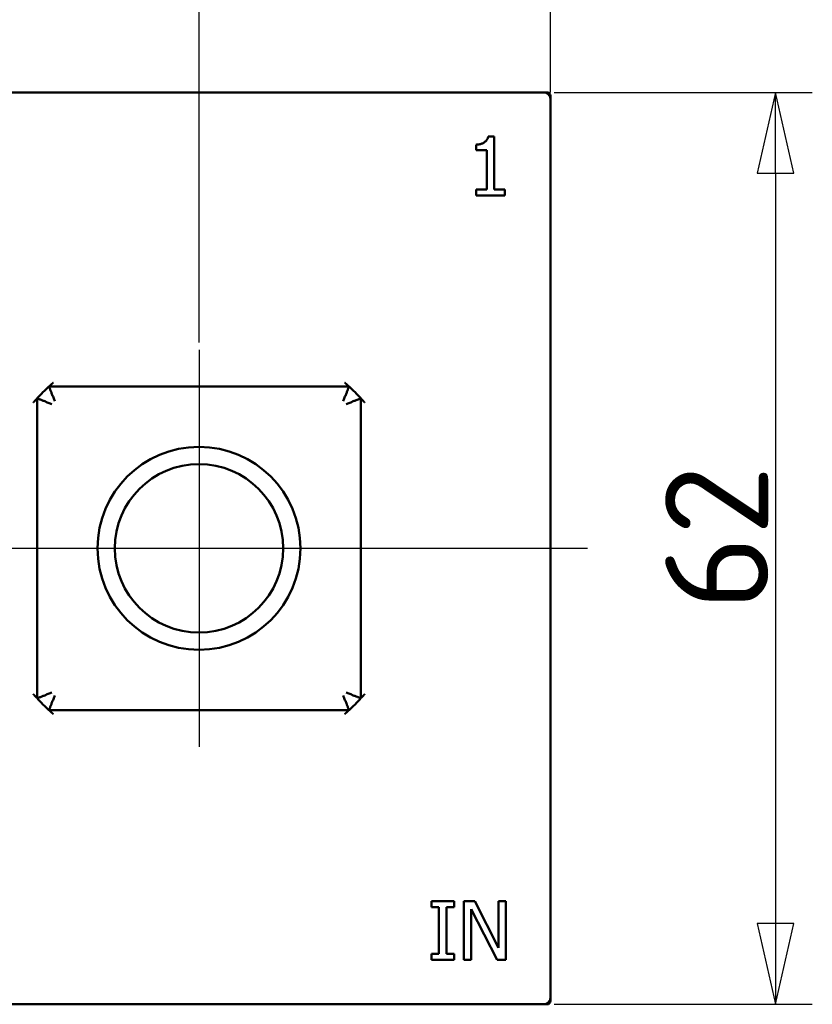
# Model space of a CAD drawing. Header units: millimetres. Extents: x 7 to 291, y 22 to 191.
# Tile 12 of 14: x 180 to 234, y 63 to 130. Entities that reach past the tile are written whole.
import ezdxf

# ---------------------------------------------------------------- set-up
doc = ezdxf.new("R2010")
doc.units = ezdxf.units.MM
doc.layers.get('0').update_dxf_attribs({"lineweight": 25})
for name, color, linetype, lineweight in [('Bemaßung (ISO)', 7, 'Continuous', 25), ('Mittellinie (ISO)', 7, 'Continuous', 25), ('Sichtbar (ISO)', 7, 'Continuous', 50)]:
    doc.layers.add(name, color=color, linetype=linetype, lineweight=lineweight)
doc.styles.add('Notiztext (DIN)', font='isocpeur.ttf')
doc.dimstyles.new('Standard (DIN)', dxfattribs={"dimtxt": 7, "dimasz": 5.5, "dimexe": 2.5, "dimexo": 0.5, "dimgap": 0.5, "dimtad": 1, "dimtoh": 1, "dimrnd": 1e-08, "dimdsep": 46, "dimtxsty": 'Notiztext (DIN)', "dimblk": 'Filled-1', "dimcen": 0.09, "dimdle": 8, "dimclrd": 256, "dimclre": 256, "dimclrt": 256, "dimadec": 0, "dimazin": 2, "dimtfac": 0.357143, "dimtmove": 0, "dimatfit": 3, "dimfxl": 1, "dimtolj": 1, "dimlwd": -1, "dimlwe": -1, "dimarcsym": 0})

# ---------------------------------------------------------------- blocks, each defined once
blk = doc.blocks.new('Filled-1')
at = {"color": 0}
for p, q in [((0, 0), (-1, 0.227)), ((-1, 0.227), (-1, -0.227)), ((-1, 0), (0, 0)), ((-1, -0.227), (0, 0))]:
    blk.add_line(p, q, dxfattribs=at)
at = {"color": 0, "flags": 128}
blk.add_lwpolyline([(-1, -0.227), (0, 0), (-1, 0.227), (-1, -0.227)], dxfattribs=at)
at = {"color": 0}
blk.add_solid([(-1, -0.227), (0, 0), (-1, 0.227), (-1, -0.227)], dxfattribs=at)
blk = doc.blocks.new('*D23')
at = {"layer": 'Bemaßung (ISO)', "transparency": 16777216}
for p, q in [((142.415, 148.376), (142.415, 186.174)), ((215.715, 124.876), (215.715, 186.174)), ((147.915, 183.674), (210.215, 183.674))]:
    blk.add_line(p, q, dxfattribs=at)
at = {"layer": 'Defpoints', "color": 0, "transparency": 16777216}
for p in [(215.715, 183.674), (142.415, 147.876), (215.715, 124.376)]:
    blk.add_point(p, dxfattribs=at)
at = {"layer": 'Bemaßung (ISO)', "transparency": 16777216, "xscale": 5.5, "yscale": 5.5, "zscale": 5.5, "rotation": 180}
blk.add_blockref('Filled-1', (142.415, 183.674), dxfattribs=at)
at = {"layer": 'Bemaßung (ISO)', "transparency": 16777216, "xscale": 5.5, "yscale": 5.5, "zscale": 5.5}
blk.add_blockref('Filled-1', (215.715, 183.674), dxfattribs=at)
at = {"layer": 'Bemaßung (ISO)', "transparency": 16777216, "insert": (174.865, 191.174), "char_height": 7, "attachment_point": 1, "style": 'Notiztext (DIN)'}
blk.add_mtext('\\A1;73', dxfattribs=at)
blk = doc.blocks.new('*D24')
at = {"layer": 'Bemaßung (ISO)', "transparency": 16777216}
for p, q in [((215.965, 124.876), (233.506, 124.876)), ((231.006, 119.376), (231.006, 68.376)), ((215.965, 62.876), (233.506, 62.876))]:
    blk.add_line(p, q, dxfattribs=at)
at = {"layer": 'Defpoints', "color": 0, "transparency": 16777216}
for p in [(215.465, 124.876), (215.465, 62.876), (231.006, 62.876)]:
    blk.add_point(p, dxfattribs=at)
at = {"layer": 'Bemaßung (ISO)', "transparency": 16777216, "xscale": 5.5, "yscale": 5.5, "zscale": 5.5}
for p, rotation in [((231.006, 124.876), 90), ((231.006, 62.876), 270)]:
    blk.add_blockref('Filled-1', p, dxfattribs=dict(at, rotation=rotation))
at = {"layer": 'Bemaßung (ISO)', "transparency": 16777216, "insert": (223.506, 89.676), "char_height": 7, "attachment_point": 1, "rotation": 90, "style": 'Notiztext (DIN)'}
blk.add_mtext('\\A1;62', dxfattribs=at)
blk = doc.blocks.new('*D33')
at = {"layer": 'Bemaßung (ISO)', "transparency": 16777216}
for p, q in [((142.415, 148.376), (142.415, 171.676)), ((191.815, 107.876), (191.815, 171.676)), ((147.915, 169.176), (186.315, 169.176))]:
    blk.add_line(p, q, dxfattribs=at)
at = {"layer": 'Defpoints', "color": 0, "transparency": 16777216}
for p in [(191.815, 169.176), (142.415, 147.876), (191.815, 107.376)]:
    blk.add_point(p, dxfattribs=at)
at = {"layer": 'Bemaßung (ISO)', "transparency": 16777216, "xscale": 5.5, "yscale": 5.5, "zscale": 5.5, "rotation": 180}
blk.add_blockref('Filled-1', (142.415, 169.176), dxfattribs=at)
at = {"layer": 'Bemaßung (ISO)', "transparency": 16777216, "xscale": 5.5, "yscale": 5.5, "zscale": 5.5}
blk.add_blockref('Filled-1', (191.815, 169.176), dxfattribs=at)
at = {"layer": 'Bemaßung (ISO)', "transparency": 16777216, "insert": (158.715, 176.676), "char_height": 7, "attachment_point": 1, "style": 'Notiztext (DIN)'}
blk.add_mtext('\\A1;49.4', dxfattribs=at)

msp = doc.modelspace()

# ---------------------------------------------------------------- linework, layer by layer
at = {"layer": 'Mittellinie (ISO)', "linetype": 'Continuous'}
for p, q in [((191.815, 107.376), (191.815, 80.376)), ((139.915, 93.876), (218.215, 93.876))]:
    msp.add_line(p, q, dxfattribs=at)
at = {"layer": 'Sichtbar (ISO)'}
for p, q in [((171.944, 124.876), (215.215, 124.876)), ((215.465, 124.876), (215.215, 124.876)), ((215.715, 124.626), (215.715, 124.376)), ((215.715, 63.376), (215.715, 124.376)), ((211.471, 121.876), (211.886, 121.876)), ((211.886, 121.876), (211.886, 118.271)), ((210.645, 120.952), (210.645, 121.318)), ((211.371, 120.952), (210.645, 120.952)), ((211.371, 118.271), (211.371, 120.952)), ((210.645, 118.271), (211.371, 118.271)), ((210.645, 117.863), (210.645, 118.271)), ((212.596, 117.863), (210.645, 117.863)), ((211.886, 118.271), (212.596, 118.271)), ((212.596, 118.271), (212.596, 117.863)), ((202.013, 104.876), (181.617, 104.876)), ((180.815, 104.074), (180.815, 83.678)), ((202.815, 83.678), (202.815, 104.074)), ((181.617, 82.876), (202.013, 82.876)), ((207.61, 69.889), (209.159, 69.889)), ((207.61, 69.481), (207.61, 69.889)), ((209.159, 69.889), (209.159, 69.481)), ((209.817, 69.889), (210.573, 69.889)), ((209.817, 65.889), (209.817, 69.889)), ((210.573, 69.889), (212.184, 66.722)), ((212.184, 69.889), (212.679, 69.889)), ((212.184, 66.722), (212.184, 69.889)), ((212.679, 69.889), (212.679, 65.889)), ((208.119, 69.481), (207.61, 69.481)), ((208.119, 66.297), (208.119, 69.481)), ((208.65, 69.481), (208.65, 66.297)), ((209.159, 69.481), (208.65, 69.481)), ((210.313, 69.338), (210.313, 65.889)), ((212.083, 65.889), (210.313, 69.338)), ((207.61, 66.297), (208.119, 66.297)), ((207.61, 65.889), (207.61, 66.297)), ((208.65, 66.297), (209.159, 66.297)), ((209.159, 66.297), (209.159, 65.889)), ((209.159, 65.889), (207.61, 65.889)), ((210.313, 65.889), (209.817, 65.889)), ((212.679, 65.889), (212.083, 65.889)), ((215.715, 63.376), (215.715, 63.126)), ((215.215, 62.876), (171.944, 62.876)), ((215.215, 62.876), (215.465, 62.876))]:
    msp.add_line(p, q, dxfattribs=at)
at = {"layer": 'Sichtbar (ISO)', "flags": 128}
for points in [[(210.645, 121.318), (210.696, 121.32), (210.747, 121.323), (210.797, 121.329), (210.847, 121.337), (210.896, 121.348), (210.944, 121.36), (210.991, 121.374), (211.036, 121.391), (211.08, 121.409), (211.123, 121.43), (211.164, 121.452), (211.203, 121.476), (211.239, 121.501), (211.274, 121.528), (211.307, 121.557), (211.337, 121.587), (211.364, 121.619), (211.389, 121.652), (211.411, 121.687), (211.43, 121.722), (211.445, 121.759), (211.457, 121.797), (211.466, 121.836), (211.471, 121.876)], [(181.89, 105.13), (181.886, 105.126), (181.883, 105.123), (181.88, 105.12), (181.877, 105.116), (181.873, 105.113), (181.87, 105.109), (181.867, 105.106), (181.863, 105.103), (181.86, 105.1), (181.857, 105.096), (181.854, 105.093), (181.85, 105.09), (181.847, 105.087), (181.844, 105.083), (181.84, 105.08), (181.837, 105.077), (181.834, 105.074), (181.83, 105.071), (181.827, 105.068), (181.824, 105.065), (181.82, 105.062), (181.817, 105.059), (181.814, 105.056), (181.81, 105.053)], [(201.819, 105.053), (201.815, 105.056), (201.812, 105.059), (201.809, 105.062), (201.805, 105.065), (201.802, 105.068), (201.799, 105.071), (201.796, 105.074), (201.792, 105.077), (201.789, 105.08), (201.786, 105.083), (201.782, 105.087), (201.779, 105.09), (201.776, 105.093), (201.772, 105.096), (201.769, 105.1), (201.766, 105.103), (201.763, 105.106), (201.759, 105.109), (201.756, 105.113), (201.753, 105.116), (201.749, 105.12), (201.746, 105.123), (201.743, 105.126), (201.739, 105.13)], [(181.81, 105.053), (181.797, 105.041), (181.784, 105.029), (181.772, 105.018), (181.761, 105.008), (181.75, 104.998), (181.739, 104.989), (181.729, 104.979), (181.718, 104.969), (181.707, 104.959), (181.697, 104.95), (181.687, 104.941), (181.678, 104.932), (181.669, 104.924), (181.66, 104.916), (181.652, 104.909), (181.645, 104.902), (181.639, 104.897), (181.633, 104.891), (181.628, 104.887), (181.624, 104.883), (181.621, 104.88), (181.618, 104.878), (181.617, 104.876), (181.617, 104.876)], [(182.017, 103.876), (181.991, 103.939), (181.965, 104.002), (181.94, 104.065), (181.915, 104.127), (181.89, 104.188), (181.866, 104.248), (181.843, 104.306), (181.82, 104.363), (181.798, 104.418), (181.776, 104.472), (181.756, 104.522), (181.737, 104.571), (181.719, 104.616), (181.702, 104.659), (181.686, 104.698), (181.672, 104.734), (181.66, 104.767), (181.648, 104.795), (181.639, 104.819), (181.631, 104.84), (181.625, 104.855), (181.62, 104.867), (181.617, 104.874), (181.617, 104.876)], [(201.613, 103.876), (201.638, 103.939), (201.664, 104.002), (201.689, 104.065), (201.714, 104.127), (201.739, 104.188), (201.763, 104.248), (201.787, 104.306), (201.809, 104.363), (201.832, 104.418), (201.853, 104.472), (201.873, 104.522), (201.892, 104.571), (201.91, 104.616), (201.927, 104.659), (201.943, 104.698), (201.957, 104.734), (201.97, 104.767), (201.981, 104.795), (201.99, 104.819), (201.998, 104.84), (202.005, 104.855), (202.009, 104.867), (202.012, 104.874), (202.013, 104.876)], [(202.013, 104.876), (202.012, 104.876), (202.011, 104.878), (202.008, 104.88), (202.005, 104.883), (202.001, 104.887), (201.996, 104.891), (201.99, 104.897), (201.984, 104.903), (201.977, 104.909), (201.969, 104.916), (201.961, 104.924), (201.952, 104.932), (201.942, 104.941), (201.932, 104.95), (201.922, 104.96), (201.911, 104.969), (201.9, 104.979), (201.889, 104.989), (201.878, 104.999), (201.867, 105.009), (201.856, 105.019), (201.844, 105.03), (201.832, 105.041), (201.819, 105.053)], [(180.638, 103.88), (180.635, 103.877), (180.632, 103.874), (180.629, 103.87), (180.626, 103.867), (180.623, 103.864), (180.62, 103.86), (180.617, 103.857), (180.614, 103.854), (180.61, 103.85), (180.607, 103.847), (180.604, 103.844), (180.601, 103.84), (180.598, 103.837), (180.594, 103.834), (180.591, 103.831), (180.588, 103.827), (180.584, 103.824), (180.581, 103.821), (180.578, 103.817), (180.574, 103.814), (180.571, 103.811), (180.568, 103.807), (180.564, 103.804), (180.561, 103.801)], [(180.815, 104.074), (180.814, 104.074), (180.813, 104.072), (180.811, 104.07), (180.808, 104.066), (180.804, 104.062), (180.799, 104.057), (180.794, 104.052), (180.788, 104.045), (180.781, 104.038), (180.774, 104.03), (180.767, 104.022), (180.758, 104.013), (180.75, 104.003), (180.74, 103.993), (180.731, 103.983), (180.721, 103.973), (180.711, 103.962), (180.701, 103.951), (180.691, 103.94), (180.681, 103.928), (180.671, 103.917), (180.661, 103.906), (180.65, 103.893), (180.638, 103.88)], [(181.815, 103.674), (181.751, 103.7), (181.689, 103.725), (181.626, 103.751), (181.564, 103.776), (181.503, 103.8), (181.443, 103.824), (181.384, 103.848), (181.327, 103.871), (181.272, 103.893), (181.219, 103.914), (181.168, 103.934), (181.12, 103.954), (181.074, 103.972), (181.032, 103.989), (180.992, 104.004), (180.956, 104.018), (180.924, 104.031), (180.896, 104.042), (180.871, 104.052), (180.851, 104.06), (180.835, 104.066), (180.824, 104.07), (180.817, 104.073), (180.815, 104.074)], [(201.815, 103.674), (201.878, 103.7), (201.941, 103.725), (202.003, 103.751), (202.065, 103.776), (202.126, 103.8), (202.186, 103.824), (202.245, 103.848), (202.302, 103.871), (202.357, 103.893), (202.41, 103.914), (202.461, 103.934), (202.509, 103.954), (202.555, 103.972), (202.598, 103.989), (202.637, 104.004), (202.673, 104.018), (202.705, 104.031), (202.734, 104.042), (202.758, 104.052), (202.778, 104.06), (202.794, 104.066), (202.805, 104.07), (202.812, 104.073), (202.815, 104.074)], [(202.991, 103.88), (202.979, 103.894), (202.968, 103.906), (202.957, 103.918), (202.947, 103.929), (202.937, 103.94), (202.927, 103.951), (202.917, 103.962), (202.908, 103.973), (202.898, 103.983), (202.889, 103.994), (202.88, 104.003), (202.871, 104.013), (202.863, 104.022), (202.855, 104.03), (202.848, 104.038), (202.841, 104.045), (202.835, 104.052), (202.83, 104.058), (202.825, 104.062), (202.822, 104.067), (202.819, 104.07), (202.816, 104.072), (202.815, 104.074), (202.815, 104.074)], [(203.068, 103.801), (203.065, 103.804), (203.062, 103.807), (203.058, 103.811), (203.055, 103.814), (203.051, 103.817), (203.048, 103.821), (203.045, 103.824), (203.041, 103.827), (203.038, 103.831), (203.035, 103.834), (203.032, 103.837), (203.028, 103.84), (203.025, 103.844), (203.022, 103.847), (203.019, 103.85), (203.016, 103.854), (203.013, 103.857), (203.009, 103.86), (203.006, 103.864), (203.003, 103.867), (203, 103.87), (202.997, 103.874), (202.994, 103.877), (202.991, 103.88)], [(180.561, 83.951), (180.564, 83.948), (180.568, 83.945), (180.571, 83.941), (180.574, 83.938), (180.578, 83.935), (180.581, 83.931), (180.584, 83.928), (180.588, 83.925), (180.591, 83.921), (180.594, 83.918), (180.598, 83.915), (180.601, 83.912), (180.604, 83.908), (180.607, 83.905), (180.61, 83.902), (180.614, 83.898), (180.617, 83.895), (180.62, 83.892), (180.623, 83.888), (180.626, 83.885), (180.629, 83.882), (180.632, 83.878), (180.635, 83.875), (180.638, 83.872)], [(180.638, 83.872), (180.65, 83.858), (180.662, 83.846), (180.672, 83.834), (180.682, 83.823), (180.692, 83.812), (180.702, 83.801), (180.712, 83.79), (180.722, 83.779), (180.731, 83.769), (180.741, 83.758), (180.75, 83.749), (180.758, 83.739), (180.767, 83.73), (180.774, 83.722), (180.782, 83.714), (180.788, 83.707), (180.794, 83.7), (180.799, 83.694), (180.804, 83.69), (180.808, 83.685), (180.811, 83.682), (180.813, 83.68), (180.814, 83.678), (180.815, 83.678)], [(181.815, 84.078), (181.751, 84.052), (181.689, 84.027), (181.626, 84.001), (181.564, 83.976), (181.503, 83.952), (181.443, 83.928), (181.384, 83.904), (181.327, 83.881), (181.272, 83.859), (181.219, 83.838), (181.168, 83.818), (181.12, 83.798), (181.074, 83.78), (181.032, 83.763), (180.992, 83.748), (180.956, 83.734), (180.924, 83.721), (180.896, 83.71), (180.871, 83.7), (180.851, 83.692), (180.835, 83.686), (180.824, 83.682), (180.817, 83.679), (180.815, 83.678)], [(182.017, 83.876), (181.991, 83.813), (181.965, 83.75), (181.94, 83.687), (181.915, 83.625), (181.89, 83.564), (181.866, 83.504), (181.843, 83.446), (181.82, 83.389), (181.798, 83.334), (181.776, 83.281), (181.756, 83.23), (181.737, 83.181), (181.719, 83.136), (181.702, 83.093), (181.686, 83.054), (181.672, 83.018), (181.66, 82.985), (181.648, 82.957), (181.639, 82.933), (181.631, 82.912), (181.625, 82.897), (181.62, 82.885), (181.617, 82.878), (181.617, 82.876)], [(201.613, 83.876), (201.638, 83.813), (201.664, 83.75), (201.689, 83.687), (201.714, 83.625), (201.739, 83.564), (201.763, 83.504), (201.787, 83.446), (201.809, 83.389), (201.832, 83.334), (201.853, 83.281), (201.873, 83.23), (201.892, 83.181), (201.91, 83.136), (201.927, 83.093), (201.943, 83.054), (201.957, 83.018), (201.97, 82.985), (201.981, 82.957), (201.99, 82.933), (201.998, 82.912), (202.005, 82.897), (202.009, 82.885), (202.012, 82.878), (202.013, 82.876)], [(201.815, 84.078), (201.878, 84.052), (201.941, 84.027), (202.003, 84.001), (202.065, 83.976), (202.126, 83.952), (202.186, 83.928), (202.245, 83.904), (202.302, 83.881), (202.357, 83.859), (202.41, 83.838), (202.461, 83.818), (202.509, 83.798), (202.555, 83.78), (202.598, 83.763), (202.637, 83.748), (202.673, 83.734), (202.705, 83.721), (202.734, 83.71), (202.758, 83.7), (202.778, 83.692), (202.794, 83.686), (202.805, 83.682), (202.812, 83.679), (202.815, 83.678)], [(202.815, 83.678), (202.815, 83.678), (202.816, 83.68), (202.819, 83.682), (202.822, 83.686), (202.825, 83.69), (202.83, 83.695), (202.835, 83.7), (202.841, 83.707), (202.848, 83.714), (202.855, 83.722), (202.863, 83.73), (202.871, 83.739), (202.88, 83.749), (202.889, 83.759), (202.898, 83.769), (202.908, 83.779), (202.918, 83.79), (202.928, 83.801), (202.938, 83.813), (202.948, 83.824), (202.958, 83.835), (202.968, 83.846), (202.979, 83.859), (202.991, 83.872)], [(202.991, 83.872), (202.994, 83.875), (202.997, 83.878), (203, 83.882), (203.003, 83.885), (203.006, 83.888), (203.009, 83.892), (203.013, 83.895), (203.016, 83.898), (203.019, 83.902), (203.022, 83.905), (203.025, 83.908), (203.028, 83.912), (203.032, 83.915), (203.035, 83.918), (203.038, 83.921), (203.041, 83.925), (203.045, 83.928), (203.048, 83.931), (203.051, 83.935), (203.055, 83.938), (203.058, 83.941), (203.062, 83.945), (203.065, 83.948), (203.068, 83.951)], [(181.617, 82.876), (181.617, 82.876), (181.619, 82.874), (181.621, 82.872), (181.624, 82.869), (181.628, 82.865), (181.633, 82.861), (181.639, 82.855), (181.645, 82.849), (181.653, 82.843), (181.66, 82.836), (181.669, 82.828), (181.678, 82.82), (181.687, 82.811), (181.697, 82.802), (181.707, 82.792), (181.718, 82.783), (181.729, 82.773), (181.74, 82.763), (181.751, 82.753), (181.762, 82.743), (181.773, 82.733), (181.785, 82.722), (181.797, 82.711), (181.81, 82.699)], [(181.81, 82.699), (181.814, 82.696), (181.817, 82.693), (181.82, 82.69), (181.824, 82.687), (181.827, 82.684), (181.83, 82.681), (181.834, 82.678), (181.837, 82.675), (181.84, 82.672), (181.844, 82.669), (181.847, 82.665), (181.85, 82.662), (181.854, 82.659), (181.857, 82.656), (181.86, 82.652), (181.863, 82.649), (181.867, 82.646), (181.87, 82.643), (181.873, 82.639), (181.877, 82.636), (181.88, 82.632), (181.883, 82.629), (181.886, 82.626), (181.89, 82.622)], [(201.739, 82.622), (201.743, 82.626), (201.746, 82.629), (201.749, 82.632), (201.753, 82.636), (201.756, 82.639), (201.759, 82.643), (201.763, 82.646), (201.766, 82.649), (201.769, 82.652), (201.772, 82.656), (201.776, 82.659), (201.779, 82.662), (201.782, 82.665), (201.786, 82.669), (201.789, 82.672), (201.792, 82.675), (201.796, 82.678), (201.799, 82.681), (201.802, 82.684), (201.805, 82.687), (201.809, 82.69), (201.812, 82.693), (201.815, 82.696), (201.819, 82.699)], [(201.819, 82.699), (201.832, 82.711), (201.845, 82.723), (201.857, 82.734), (201.868, 82.744), (201.879, 82.754), (201.89, 82.763), (201.901, 82.773), (201.911, 82.783), (201.922, 82.793), (201.932, 82.802), (201.942, 82.811), (201.952, 82.82), (201.961, 82.828), (201.969, 82.836), (201.977, 82.843), (201.984, 82.85), (201.99, 82.855), (201.996, 82.861), (202.001, 82.865), (202.005, 82.869), (202.008, 82.872), (202.011, 82.874), (202.012, 82.876), (202.013, 82.876)]]:
    msp.add_lwpolyline(points, dxfattribs=at)
at = {"layer": 'Sichtbar (ISO)'}
for radius in [6.9, 5.723]:
    msp.add_circle((191.815, 93.876), radius, dxfattribs=at)
for centre, radius, start, end in [((215.215, 124.376), 0.5, 0, 90), ((215.465, 124.626), 0.25, 0, 90), ((191.815, 93.876), 15, 132.83343, 137.16657), ((191.815, 93.876), 15, 42.83343, 47.16657), ((191.815, 93.876), 15, 222.83343, 227.16657), ((191.815, 93.876), 15, 312.83343, 317.16657), ((215.215, 63.376), 0.5, 270, 0), ((215.465, 63.126), 0.25, 270, 0)]:
    msp.add_arc(centre, radius, start, end, dxfattribs=at)

# ---------------------------------------------------------------- dimensions: what is measured, and where the dimension line sits
at = {"layer": 'Bemaßung (ISO)'}
for base, p1, p2, angle, override, picture, middle in [((215.715, 183.674), (142.415, 147.876), (215.715, 124.376), 180, {"dimtoh": 0, "dimdec": 0, "dimtp": 0, "dimtm": 0, "dimtdec": 2, "dimtofl": 0, "dimatfit": 1}, '*D23', (179.065, 183.674)), ((191.815, 169.176), (142.415, 147.876), (191.815, 107.376), 180, {"dimtoh": 0, "dimdec": 2, "dimtp": 0, "dimtm": 0, "dimtdec": 2, "dimtofl": 0, "dimatfit": 1}, '*D33', (167.115, 169.176)), ((231.006, 62.876), (215.465, 124.876), (215.465, 62.876), 90, {"dimtoh": 0, "dimdec": 2, "dimtp": 0, "dimtm": 0, "dimtdec": 2, "dimtofl": 0, "dimatfit": 1}, '*D24', (231.006, 93.876))]:
    dim = msp.add_linear_dim(base=base, p1=p1, p2=p2, angle=angle, dimstyle='Standard (DIN)', override=override, dxfattribs=at)
    dim.commit()
    dim.dimension.update_dxf_attribs({"geometry": picture, "text_midpoint": middle, "dimtype": 160})

doc.saveas('drawing.dxf')
